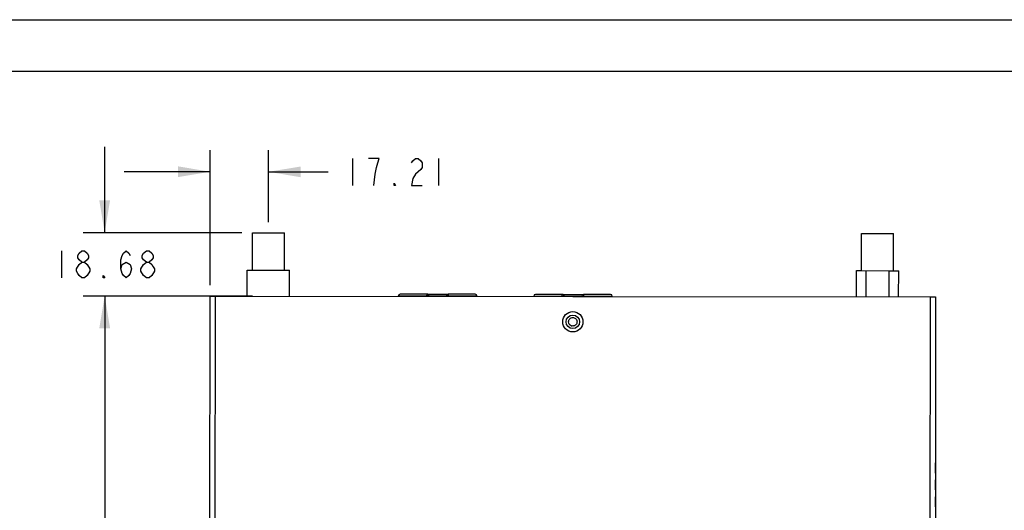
# Model space of a CAD drawing. Header units: inches. Extents: x 0 to 17, y 0 to 11.
# Tile 38 of 46: x 5.3 to 11, y 8.2 to 11. Entities that reach past the tile are written whole.
import ezdxf

# ---------------------------------------------------------------- set-up
doc = ezdxf.new("R2010")
doc.units = ezdxf.units.IN
doc.header["$LTSCALE"] = 0.935
doc.header["$MEASUREMENT"] = 0
doc.layers.get('0').update_dxf_attribs({"linetype": 'CONTINUOUS'})
doc.styles.get("Standard").update_dxf_attribs({"font": 'txt', "width": 0.8})
doc.dimstyles.new('DIMSTYLE_1', dxfattribs={"dimtxt": 0.15625, "dimasz": 0.1875, "dimexe": 0.125, "dimexo": 0.0625, "dimgap": 0.078125, "dimtad": 0, "dimtih": 1, "dimtoh": 1, "dimlfac": 2, "dimzin": 4, "dimdsep": 46, "dimtxsty": 'Standard', "dimblk": '_FILLED', "dimblk1": '_FILLED', "dimblk2": '_FILLED', "dimcen": 0.09, "dimazin": 1, "dimtfac": 1, "dimtofl": 0, "dimtmove": 0, "dimatfit": 3, "dimldrblk": '_FILLED', "dimfxl": 1, "dimtolj": 1, "dimtzin": 4, "dimarcsym": 0})

# ---------------------------------------------------------------- blocks, each defined once
blk = doc.blocks.new('_FILLED')
at = {"color": 0, "linetype": 'ByBlock'}
blk.add_solid([(0, 0), (-1, 0.167), (-1, -0.167)], dxfattribs=at)
blk = doc.blocks.new('*D4')
at = {"color": 2, "linetype": 'Continuous', "transparency": 16777216}
for p, q in [((6.546, 9.395), (5.657, 9.395)), ((5.782, 9.395), (5.782, 7.4743)), ((5.782, 5.2412), (5.782, 7.1618)), ((6.5921, 5.2412), (5.657, 5.2412))]:
    blk.add_line(p, q, dxfattribs=at)
at = {"color": 2, "linetype": 'Continuous', "transparency": 16777216, "xscale": 0.1875, "yscale": 0.1875, "zscale": 0.1875}
for p, rotation in [((5.782, 9.395), 90), ((5.782, 5.2412), 270)]:
    blk.add_blockref('_FILLED', p, dxfattribs=dict(at, rotation=rotation))
at = {"color": 2, "linetype": 'Continuous', "transparency": 16777216, "insert": (5.782, 7.3962), "char_height": 0.15625, "width": 1.125, "attachment_point": 2, "line_spacing_factor": 0.9}
blk.add_mtext('{\\ftxt;\\W0.0001;\\H0.0001;\\~}{\\ftxt;\\W4.8;\\H0.15625; }{\\ftxt;\\W0.0001;\\H0.0001;\\~}', dxfattribs=at)
blk = doc.blocks.new('*D5')
at = {"color": 2, "linetype": 'Continuous', "transparency": 16777216}
for p, q in [((5.7816, 9.7627), (5.7816, 10.2627)), ((6.5778, 9.7627), (5.6566, 9.7627)), ((6.6403, 9.395), (5.6566, 9.395)), ((5.7816, 9.395), (5.7816, 8.895))]:
    blk.add_line(p, q, dxfattribs=at)
at = {"color": 2, "linetype": 'Continuous', "transparency": 16777216, "xscale": 0.1875, "yscale": 0.1875, "zscale": 0.1875}
for p, rotation in [((5.7816, 9.7627), 270), ((5.7816, 9.395), 90)]:
    blk.add_blockref('_FILLED', p, dxfattribs=dict(at, rotation=rotation))
at = {"color": 2, "linetype": 'Continuous', "transparency": 16777216, "insert": (5.7816, 9.6569), "char_height": 0.15625, "width": 0.9375, "attachment_point": 2, "line_spacing_factor": 0.9}
blk.add_mtext('{\\ftxt;\\W0.0001;\\H0.0001;\\~}{\\ftxt;\\W4.0;\\H0.15625; }{\\ftxt;\\W0.0001;\\H0.0001;\\~}', dxfattribs=at)
blk = doc.blocks.new('*D6')
at = {"color": 2, "linetype": 'Continuous', "transparency": 16777216}
for p, q in [((6.3945, 9.4579), (6.3953, 10.242)), ((6.7336, 9.8252), (6.7341, 10.2417)), ((6.3951, 10.117), (5.8951, 10.1175)), ((6.7339, 10.1167), (7.0804, 10.1163))]:
    blk.add_line(p, q, dxfattribs=at)
at = {"color": 2, "linetype": 'Continuous', "transparency": 16777216, "xscale": 0.1875, "yscale": 0.1875, "zscale": 0.1875}
for p, rotation in [((6.3951, 10.117), 359.9409115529), ((6.7339, 10.1167), 179.9409115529)]:
    blk.add_blockref('_FILLED', p, dxfattribs=dict(at, rotation=rotation))

msp = doc.modelspace()

# ---------------------------------------------------------------- linework, layer by layer
at = {"color": 7, "linetype": 'Continuous'}
for p, q in [((0, 11), (17, 11)), ((16.7, 10.7), (0.3, 10.7)), ((6.6401, 9.5464), (6.6403, 9.7627)), ((6.6403, 9.7627), (6.7336, 9.7627)), ((6.7336, 9.7627), (6.8124, 9.7626)), ((6.8124, 9.7626), (6.8271, 9.7625)), ((6.8269, 9.5462), (6.8271, 9.7625)), ((10.1795, 9.5428), (10.1797, 9.7591)), ((10.1797, 9.7591), (10.2729, 9.759)), ((10.2729, 9.759), (10.3517, 9.7589)), ((10.3517, 9.7589), (10.3665, 9.7589)), ((10.3663, 9.5426), (10.3665, 9.7589)), ((6.6105, 9.3952), (6.6106, 9.5465)), ((6.6106, 9.5465), (6.6401, 9.5465)), ((6.6401, 9.5465), (6.8269, 9.5463)), ((6.8269, 9.5463), (6.8564, 9.5462)), ((6.8563, 9.3949), (6.8564, 9.5462)), ((10.1498, 9.3915), (10.15, 9.5428)), ((10.15, 9.5428), (10.1795, 9.5428)), ((10.1795, 9.5428), (10.3394, 9.5426)), ((10.2058, 9.3915), (10.206, 9.5428)), ((10.3394, 9.5426), (10.3392, 9.3913)), ((10.3394, 9.5426), (10.3663, 9.5426)), ((10.3663, 9.5426), (10.3958, 9.5426)), ((10.3956, 9.3913), (10.3958, 9.5426)), ((6.3902, 5.3448), (6.3944, 9.3954)), ((6.3944, 9.3954), (6.4238, 9.3954)), ((6.4238, 9.3954), (6.4197, 5.3448)), ((6.4238, 9.3954), (10.5806, 9.3911)), ((7.4884, 9.3943), (7.4884, 9.3961)), ((7.4884, 9.3961), (7.5248, 9.3961)), ((7.4985, 9.4059), (7.4983, 9.4059)), ((7.6552, 9.4058), (7.4985, 9.4059)), ((7.5248, 9.3961), (7.665, 9.396)), ((7.6524, 9.396), (7.6524, 9.3941)), ((7.6566, 9.4057), (7.6552, 9.4058)), ((7.6566, 9.4057), (7.6566, 9.4057)), ((7.6566, 9.4057), (7.7764, 9.4056)), ((7.665, 9.396), (7.665, 9.3941)), ((7.665, 9.3959), (7.7169, 9.3958)), ((7.7169, 9.3958), (7.7672, 9.3958)), ((7.7672, 9.394), (7.7672, 9.3959)), ((7.7672, 9.3959), (7.908, 9.3957)), ((7.9181, 9.4055), (7.7771, 9.4057)), ((7.7798, 9.394), (7.7798, 9.3959)), ((7.908, 9.3957), (7.9446, 9.3956)), ((7.9347, 9.4055), (7.9181, 9.4055)), ((7.9446, 9.3938), (7.9446, 9.3956)), ((8.2749, 9.3935), (8.2749, 9.3953)), ((8.2749, 9.3953), (8.3113, 9.3953)), ((8.2851, 9.4051), (8.2848, 9.4051)), ((8.4417, 9.405), (8.2851, 9.4051)), ((8.3113, 9.3953), (8.4515, 9.3952)), ((8.4389, 9.3952), (8.4389, 9.3933)), ((8.4431, 9.4049), (8.4417, 9.405)), ((8.4431, 9.4049), (8.4432, 9.4049)), ((8.4432, 9.4049), (8.5629, 9.4048)), ((8.4515, 9.3952), (8.4515, 9.3933)), ((8.4516, 9.3951), (8.5538, 9.395)), ((8.5538, 9.3932), (8.5538, 9.3951)), ((8.5538, 9.3951), (8.6945, 9.3949)), ((8.7046, 9.4047), (8.5636, 9.4049)), ((8.5663, 9.3932), (8.5663, 9.3951)), ((8.6945, 9.3949), (8.7311, 9.3948)), ((8.7213, 9.4047), (8.7046, 9.4047)), ((8.7311, 9.393), (8.7311, 9.3948)), ((10.5764, 5.3405), (10.5806, 9.3911)), ((10.5806, 9.3911), (10.6102, 9.391)), ((10.6102, 9.391), (10.606, 5.3404)), ((10.611, 8.7607), (10.6116, 9.3888)), ((8.5022, 9.2703), (8.5058, 9.2701)), ((8.5021, 9.2212), (8.4985, 9.2214)), ((10.6109, 8.6624), (10.6109, 8.7214)), ((10.6108, 8.5641), (10.6108, 8.6231)), ((10.6107, 8.4658), (10.6107, 8.5247)), ((10.6106, 8.3674), (10.6106, 8.4264)), ((10.6105, 8.2691), (10.6105, 8.3281)), ((10.6104, 8.1708), (10.6104, 8.2298))]:
    msp.add_line(p, q, dxfattribs=at)
at = {"color": 2, "linetype": 'Continuous'}
for p, q in [((7.221, 10.1943), (7.221, 10.0381)), ((7.721, 10.1943), (7.721, 10.0381)), ((5.5316, 9.6569), (5.5316, 9.5007)), ((6.0238, 9.5007), (6.0082, 9.5137))]:
    msp.add_line(p, q, dxfattribs=at)
for points in [[(7.346, 10.0381), (7.3538, 10.1032), (7.3616, 10.1423), (7.3695, 10.1683), (7.3773, 10.1943), (7.3148, 10.1943)], [(7.5648, 10.1683), (7.5726, 10.1813), (7.5882, 10.1943), (7.6038, 10.1943), (7.6195, 10.1813), (7.6273, 10.1683), (7.6273, 10.1423), (7.6195, 10.1292)], [(7.6195, 10.1292), (7.5882, 10.1032), (7.5726, 10.0772), (7.5648, 10.0381), (7.6273, 10.0381)], [(7.471, 10.0381), (7.4632, 10.0381), (7.4632, 10.0511), (7.471, 10.0381)], [(5.6488, 9.5918), (5.6332, 9.6049), (5.6253, 9.6179), (5.6253, 9.6309), (5.6332, 9.6439), (5.6488, 9.6569), (5.6644, 9.6569), (5.68, 9.6439), (5.6878, 9.6309), (5.6878, 9.6179), (5.68, 9.6049), (5.6644, 9.5918)], [(5.8754, 9.5528), (5.8832, 9.5788), (5.9066, 9.5918), (5.93, 9.5788), (5.9378, 9.5528), (5.93, 9.5267), (5.9222, 9.5137), (5.9066, 9.5007), (5.891, 9.5137), (5.8832, 9.5267), (5.8754, 9.5528), (5.8754, 9.6049), (5.8832, 9.6309), (5.891, 9.6439), (5.9066, 9.6569), (5.9222, 9.6439), (5.93, 9.6309)], [(6.0238, 9.5918), (6.0082, 9.6049), (6.0003, 9.6179), (6.0003, 9.6309), (6.0082, 9.6439), (6.0238, 9.6569), (6.0394, 9.6569), (6.055, 9.6439), (6.0629, 9.6309), (6.0629, 9.6179), (6.055, 9.6049), (6.0394, 9.5918)], [(5.6175, 9.5528), (5.6332, 9.5788), (5.6488, 9.5918), (5.6644, 9.5918), (5.68, 9.5788)], [(5.68, 9.5788), (5.6957, 9.5528), (5.6957, 9.5398)], [(5.9925, 9.5528), (6.0082, 9.5788), (6.0238, 9.5918), (6.0394, 9.5918), (6.055, 9.5788), (6.0629, 9.5658), (6.0707, 9.5528), (6.0707, 9.5398)], [(5.6488, 9.5007), (5.6332, 9.5137), (5.6253, 9.5267), (5.6175, 9.5398), (5.6175, 9.5528)], [(5.6957, 9.5398), (5.68, 9.5137), (5.6644, 9.5007), (5.6488, 9.5007)], [(5.7816, 9.5007), (5.7738, 9.5007), (5.7738, 9.5137), (5.7816, 9.5007)], [(6.0082, 9.5137), (5.9925, 9.5398), (5.9925, 9.5528)], [(6.0707, 9.5398), (6.055, 9.5137), (6.0394, 9.5007), (6.0238, 9.5007)]]:
    msp.add_lwpolyline(points, dxfattribs=at)
at = {"color": 7, "linetype": 'Continuous'}
for radius in [0.059, 0.0393]:
    msp.add_circle((8.5021, 9.2457), radius, dxfattribs=at)
for centre, radius, start, end in [((7.4983, 9.3961), 0.00983, 89.9409, 179.9409), ((7.6552, 9.3959), 0.00989, 72.9467, 81.5161), ((7.6552, 9.396), 0.00984, 73.0915, 81.5139), ((7.6552, 9.396), 0.00988, 71.669, 73.0839), ((7.6552, 9.3961), 0.00975, 71.5021, 72.9311), ((7.6552, 9.396), 0.00986, 0.0596, 71.6511), ((7.7771, 9.3959), 0.00983, 89.9442, 179.938), ((7.9348, 9.3957), 0.00983, 359.9409, 89.9409), ((8.2848, 9.3953), 0.00983, 89.9409, 179.9409), ((8.4417, 9.3951), 0.00989, 72.9467, 81.5161), ((8.4417, 9.3952), 0.00984, 73.0915, 81.5139), ((8.4417, 9.3951), 0.00988, 71.669, 73.0839), ((8.4417, 9.3953), 0.00975, 71.5021, 72.9311), ((8.4417, 9.3952), 0.00986, 0.0596, 71.6511), ((8.5636, 9.3951), 0.00983, 89.9442, 179.938), ((8.7213, 9.3948), 0.00983, 359.9409, 89.9409), ((8.5022, 9.246), 0.0248, 247.5434, 261.487)]:
    msp.add_arc(centre, radius, start, end, dxfattribs=at)
for points, knots in [([(7.6552, 9.4058), (7.6547, 9.4058), (7.6541, 9.4052), (7.6536, 9.4041), (7.653, 9.4023), (7.6525, 9.3996), (7.6524, 9.3973), (7.6524, 9.396)], [0, 0, 0, 0, 0.121882, 0.218436, 0.340051, 0.645349, 1, 1, 1, 1]), ([(7.665, 9.396), (7.665, 9.398), (7.6637, 9.4021), (7.6602, 9.4047), (7.6583, 9.4053)], [0, 0, 0, 0, 0.500003, 1, 1, 1, 1]), ([(7.7798, 9.3959), (7.7798, 9.3971), (7.7797, 9.3995), (7.7792, 9.4022), (7.7787, 9.404), (7.7782, 9.405), (7.7775, 9.4057), (7.7771, 9.4057)], [0, 0, 0, 0, 0.355208, 0.660865, 0.782514, 0.878958, 1, 1, 1, 1]), ([(8.4417, 9.405), (8.4413, 9.405), (8.4406, 9.4044), (8.4401, 9.4033), (8.4395, 9.4015), (8.4391, 9.3988), (8.4389, 9.3965), (8.4389, 9.3952)], [0, 0, 0, 0, 0.121882, 0.218436, 0.340051, 0.645349, 1, 1, 1, 1]), ([(8.4515, 9.3952), (8.4515, 9.3972), (8.4502, 9.4013), (8.4467, 9.4039), (8.4448, 9.4045)], [0, 0, 0, 0, 0.500003, 1, 1, 1, 1]), ([(8.5663, 9.3951), (8.5663, 9.3963), (8.5662, 9.3987), (8.5658, 9.4014), (8.5652, 9.4032), (8.5647, 9.4042), (8.564, 9.4049), (8.5636, 9.4049)], [0, 0, 0, 0, 0.355208, 0.660865, 0.782514, 0.878958, 1, 1, 1, 1]), ([(8.4776, 9.2457), (8.4776, 9.252), (8.4828, 9.2651), (8.4959, 9.2703), (8.5022, 9.2703)], [0, 0, 0, 0, 0.5, 1, 1, 1, 1]), ([(8.5058, 9.27), (8.5114, 9.2692), (8.5225, 9.2632), (8.5267, 9.2514), (8.5267, 9.2457)], [0, 0, 0, 0, 0.500091, 1, 1, 1, 1]), ([(8.4927, 9.223), (8.4883, 9.2249), (8.4805, 9.2313), (8.4776, 9.241), (8.4776, 9.2457)], [0, 0, 0, 0, 0.499916, 1, 1, 1, 1]), ([(8.5267, 9.2457), (8.5267, 9.2395), (8.5215, 9.2264), (8.5084, 9.2212), (8.5021, 9.2212)], [0, 0, 0, 0, 0.5, 1, 1, 1, 1])]:
    msp.add_open_spline(points, degree=3, knots=knots, dxfattribs=at)

# ---------------------------------------------------------------- dimensions: what is measured, and where the dimension line sits
at = {"color": 2, "linetype": 'Continuous'}
for base, p1, p2, angle, text, picture, middle in [((5.7816, 9.7627), (6.7028, 9.395), (6.6403, 9.7627), 90, '{\\ftxt;\\W0.0001;\\H0.0001;\\~}{\\ftxt;\\W4.0;\\H0.15625; }{\\ftxt;\\W0.0001;\\H0.0001;\\~}', '*D5', (5.8011, 9.5788)), ((6.7339, 10.1167), (6.3944, 9.3954), (6.7336, 9.7627), 359.9409, ' ', '*D6', (7.1585, 10.0381)), ((5.782, 5.2412), (6.6085, 9.395), (6.6546, 5.2412), 270, '{\\ftxt;\\W0.0001;\\H0.0001;\\~}{\\ftxt;\\W4.8;\\H0.15625; }{\\ftxt;\\W0.0001;\\H0.0001;\\~}', '*D4', (5.782, 7.3181))]:
    dim = msp.add_linear_dim(base=base, p1=p1, p2=p2, angle=angle, text=text, dimstyle='DIMSTYLE_1', dxfattribs=at)
    dim.commit()
    dim.dimension.update_dxf_attribs({"geometry": picture, "text_midpoint": middle, "dimtype": 160})

doc.saveas('drawing.dxf')
